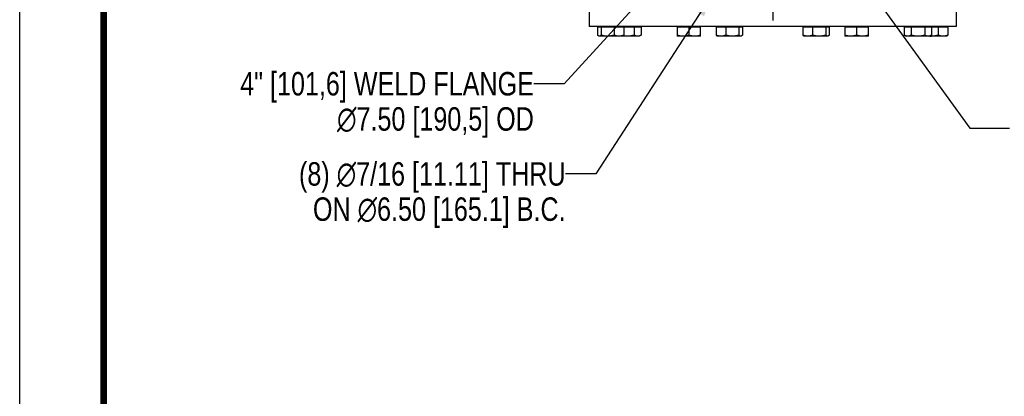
# Model space of a CAD drawing. Header units: inches. Extents: x 0 to 34, y 0 to 22.
# Tile 54 of 175: x 0 to 5.9, y 12.3 to 14.5. Entities that reach past the tile are written whole.
import ezdxf

# ---------------------------------------------------------------- set-up
doc = ezdxf.new("R2010")
doc.units = ezdxf.units.IN
doc.header["$LTSCALE"] = 1.87
doc.header["$MEASUREMENT"] = 0
doc.linetypes.add('CENTER', pattern=[0.6, 0.375, -0.075, 0.075, -0.075])
doc.layers.get('0').update_dxf_attribs({"linetype": 'CONTINUOUS'})
doc.layers.add('3_ALL_AXES', color=7, linetype='CONTINUOUS')
doc.layers.add('94_3D_NOTES', color=7, linetype='CONTINUOUS')
doc.styles.get("Standard").update_dxf_attribs({"font": 'txt', "width": 0.8})
doc.styles.add('TEXTSTYLE_1', font='gdt', dxfattribs={"width": 0.8})
doc.dimstyles.new('DIMSTYLE_4', dxfattribs={"dimtxt": 0.14, "dimasz": 0.156, "dimexe": 0.125, "dimexo": 0.0625, "dimgap": 0.09, "dimtad": 0, "dimtih": 1, "dimtoh": 1, "dimdec": 0, "dimlfac": 4, "dimzin": 4, "dimdsep": 46, "dimtxsty": 'Standard', "dimblk": '_FILLED', "dimblk1": '_FILLED', "dimblk2": '_FILLED', "dimcen": 0.09, "dimadec": 0, "dimazin": 0, "dimtp": 0.5, "dimtm": 0.5, "dimtfac": 1, "dimtdec": 0, "dimtofl": 0, "dimtmove": 0, "dimatfit": 3, "dimldrblk": '_FILLED', "dimfxl": 0, "dimtolj": 1, "dimtzin": 4, "dimarcsym": 0})
doc.dimstyles.new('DIMSTYLE_5', dxfattribs={"dimtxt": 0.14, "dimasz": 0.156, "dimexe": 0.125, "dimexo": 0.0625, "dimgap": 0.09, "dimtad": 0, "dimtih": 1, "dimtoh": 1, "dimdec": 1, "dimlfac": 4, "dimzin": 4, "dimdsep": 46, "dimtxsty": 'Standard', "dimblk": '_FILLED', "dimblk1": '_FILLED', "dimblk2": '_FILLED', "dimcen": 0.09, "dimadec": 0, "dimazin": 0, "dimtp": 0.5, "dimtm": 0.5, "dimtfac": 1, "dimtdec": 1, "dimtofl": 0, "dimtmove": 0, "dimatfit": 3, "dimldrblk": '_FILLED', "dimfxl": 0, "dimtolj": 1, "dimtzin": 4, "dimarcsym": 0})
doc.dimstyles.new('DIMSTYLE_6', dxfattribs={"dimtxt": 0.14, "dimasz": 0.156, "dimexe": 0.125, "dimexo": 0.0625, "dimgap": 0.09, "dimtad": 0, "dimtih": 1, "dimtoh": 1, "dimdec": 4, "dimlfac": 4, "dimzin": 4, "dimdsep": 46, "dimtxsty": 'Standard', "dimblk": '_FILLED', "dimblk1": '_FILLED', "dimblk2": '_FILLED', "dimcen": 0.09, "dimadec": 0, "dimazin": 0, "dimlim": 1, "dimtp": 0.0001, "dimtm": 0.0001, "dimtfac": 1, "dimtdec": 4, "dimtmove": 0, "dimatfit": 2, "dimldrblk": '_FILLED', "dimfxl": 0, "dimtolj": 1, "dimtzin": 4, "dimarcsym": 0})
doc.dimstyles.get("Standard").update_dxf_attribs({"dimtxt": 0.14, "dimasz": 0.156, "dimexe": 0.125, "dimexo": 0.0625, "dimgap": 0.09, "dimtad": 0, "dimtih": 1, "dimtoh": 1, "dimdec": 3, "dimzin": 4, "dimdsep": 46, "dimtxsty": 'Standard', "dimblk": '_FILLED', "dimblk1": '_FILLED', "dimblk2": '_FILLED', "dimcen": 0.09, "dimadec": 0, "dimazin": 0, "dimtol": 1, "dimtp": 0.001, "dimtm": 0.001, "dimtfac": 1, "dimtdec": 3, "dimtofl": 0, "dimtmove": 0, "dimatfit": 3, "dimldrblk": '_FILLED', "dimfxl": 0, "dimtolj": 1, "dimtzin": 4, "dimarcsym": 0})

# ---------------------------------------------------------------- blocks, each defined once
blk = doc.blocks.new('*D27')
at = {"color": 2, "linetype": 'Continuous'}
for p, q in [((5.298, 15.8266), (9.6883, 17.6451)), ((5.298, 15.1569), (9.6883, 13.3384))]:
    blk.add_line(p, q, dxfattribs=at)
for start, end in [(1.45806, 22.5), (337.5, 358.54194)]:
    blk.add_arc((4.4896, 15.4917), 5.502, start, end, dxfattribs=at)
for points in [[(9.6595, 17.4639), (9.5728, 17.5973), (9.6014, 17.4408)], [(9.6014, 13.5427), (9.5728, 13.3862), (9.6595, 13.5196)]]:
    blk.add_solid(points, dxfattribs=at)
at = {"color": 2, "linetype": 'Continuous', "insert": (9.9916, 15.5617), "char_height": 0.14, "width": 0.317333, "attachment_point": 2, "line_spacing_factor": 0.9}
blk.add_mtext('45\\Fgdt;{\\Fgdt;~}', dxfattribs=at)
blk = doc.blocks.new('_FILLED')
at = {"color": 0, "linetype": 'ByBlock'}
blk.add_solid([(0, 0), (-1, 0.2), (-1, -0.2)], dxfattribs=at)
blk = doc.blocks.new('*D28')
at = {"color": 2, "linetype": 'Continuous'}
for p, q in [((5.5896, 15.4917), (8.9723, 15.4917)), ((5.298, 15.1569), (8.6311, 13.7763))]:
    blk.add_line(p, q, dxfattribs=at)
for start, end in [(350.62106, 360), (337.5, 346.8667)]:
    blk.add_arc((4.4896, 15.4917), 4.3577, start, end, dxfattribs=at)
for points in [[(8.8757, 15.3352), (8.8473, 15.4917), (8.8132, 15.3363)], [(8.5436, 13.9807), (8.5156, 13.8241), (8.6018, 13.9578)]]:
    blk.add_solid(points, dxfattribs=at)
at = {"color": 2, "linetype": 'Continuous', "insert": (8.7636, 14.7116), "char_height": 0.14, "width": 0.541333, "attachment_point": 2, "line_spacing_factor": 0.9}
blk.add_mtext('22.5\\Fgdt;{\\Fgdt;~}', dxfattribs=at)
blk = doc.blocks.new('*D41')
at = {"color": 2, "linetype": 'Continuous'}
for p, q in [((4.8238, 15.0296), (5.6646, 13.867)), ((5.6646, 13.867), (5.9013, 13.867))]:
    blk.add_line(p, q, dxfattribs=at)
at = {"color": 2, "linetype": 'Continuous', "xscale": 0.156, "yscale": 0.156, "zscale": 0.156, "rotation": 125.8738463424}
blk.add_blockref('_FILLED', (4.8238, 15.0296), dxfattribs=at)
at = {"color": 2, "linetype": 'Continuous', "width": 0.8}
for s, p in [('4.5624', (6.158, 13.797)), ('-4.5626', (6.83, 13.797)), ('[', (6.158, 13.587)), (']', (8.398, 13.587)), ('115,88496', (6.27, 13.587)), ('-115,89004', (7.278, 13.587))]:
    blk.add_text(s, height=0.14, dxfattribs=at).set_placement(p)
at = {"color": 2, "linetype": 'Continuous', "style": 'TEXTSTYLE_1'}
blk.add_text('n', height=0.14, dxfattribs=at).set_placement((5.9713, 13.797))

msp = doc.modelspace()

# ---------------------------------------------------------------- linework, layer by layer
at = {"color": 7, "linetype": 'Continuous'}
msp.add_line((0, 0), (0, 22), dxfattribs=at)
at = {"color": 7, "linetype": 'Continuous', "const_width": 0.039993}
msp.add_lwpolyline([(0.5, 21.5), (0.5, 0.504103)], dxfattribs=at)
at = {"layer": '3_ALL_AXES', "color": 7, "linetype": 'CENTER'}
msp.add_line((4.489588, 15.491734), (4.489588, 14.454234), dxfattribs=at)
at = {"layer": '3_ALL_AXES', "color": 7, "linetype": 'Continuous'}
for p, q in [((3.395838, 14.709359), (3.395838, 14.474359)), ((5.583338, 14.709359), (5.583338, 14.474359)), ((5.583335, 14.474359), (3.395842, 14.474359)), ((3.704753, 14.470359), (3.445239, 14.470359)), ((3.445239, 14.470359), (3.445239, 14.422139)), ((3.45335, 14.474359), (3.45335, 14.470359)), ((3.466253, 14.470359), (3.466253, 14.422139)), ((3.544676, 14.470359), (3.544676, 14.422139)), ((3.593975, 14.474359), (3.593975, 14.470359)), ((3.602086, 14.470359), (3.602086, 14.422139)), ((3.664158, 14.470359), (3.664158, 14.422139)), ((3.693875, 14.474359), (3.693875, 14.470359)), ((3.704753, 14.470359), (3.704753, 14.422139)), ((3.919276, 14.474359), (3.919276, 14.415859)), ((4.059901, 14.470359), (3.919276, 14.470359)), ((3.989588, 14.470359), (3.989588, 14.422139)), ((4.059901, 14.415859), (4.059901, 14.474359)), ((4.309193, 14.470359), (4.152346, 14.470359)), ((4.152346, 14.470359), (4.152346, 14.422139)), ((4.160457, 14.474359), (4.160457, 14.470359)), ((4.209756, 14.470359), (4.209756, 14.422139)), ((4.288179, 14.470359), (4.288179, 14.422139)), ((4.301082, 14.474359), (4.301082, 14.470359)), ((4.309193, 14.470359), (4.309193, 14.422139)), ((4.826831, 14.470359), (4.669984, 14.470359)), ((4.669984, 14.470359), (4.669984, 14.422139)), ((4.678095, 14.474359), (4.678095, 14.470359)), ((4.727394, 14.470359), (4.727394, 14.422139)), ((4.805817, 14.470359), (4.805817, 14.422139)), ((4.81872, 14.474359), (4.81872, 14.470359)), ((4.826831, 14.470359), (4.826831, 14.422139)), ((4.919276, 14.474359), (4.919276, 14.415859)), ((5.059901, 14.470359), (4.919276, 14.470359)), ((4.989588, 14.470359), (4.989588, 14.422139)), ((5.059901, 14.415859), (5.059901, 14.474359)), ((5.533938, 14.470359), (5.274424, 14.470359)), ((5.274424, 14.470359), (5.274424, 14.422139)), ((5.285301, 14.474359), (5.285301, 14.470359)), ((5.315019, 14.470359), (5.315019, 14.422139)), ((5.396209, 14.470359), (5.396209, 14.422139)), ((5.425926, 14.474359), (5.425926, 14.470359)), ((5.436804, 14.470359), (5.436804, 14.422139)), ((5.476528, 14.470359), (5.476528, 14.422139)), ((5.525827, 14.474359), (5.525827, 14.470359)), ((5.533938, 14.470359), (5.533938, 14.422139)), ((3.4508, 14.417331), (3.45335, 14.415859)), ((3.693875, 14.415859), (3.453351, 14.415859)), ((3.596525, 14.417331), (3.593975, 14.415859)), ((3.704753, 14.422139), (3.693875, 14.415859)), ((4.059901, 14.415859), (3.919276, 14.415859)), ((4.157868, 14.417354), (4.160457, 14.415859)), ((4.301081, 14.415859), (4.160457, 14.415859)), ((4.303671, 14.417354), (4.301082, 14.415859)), ((4.675506, 14.417354), (4.678095, 14.415859)), ((4.818719, 14.415859), (4.678095, 14.415859)), ((4.821309, 14.417354), (4.81872, 14.415859)), ((5.059901, 14.415859), (4.919276, 14.415859)), ((5.274424, 14.422139), (5.285301, 14.415859)), ((5.525826, 14.415859), (5.285302, 14.415859)), ((5.436804, 14.422139), (5.425926, 14.415859)), ((5.528377, 14.417331), (5.525827, 14.415859))]:
    msp.add_line(p, q, dxfattribs=at)
msp.add_arc((5.43737, 14.531559), 0.1157, 264.7834534, 269.973398, dxfattribs=at)
for points, knots in [([(3.450864, 14.417295), (3.449852, 14.417879), (3.447857, 14.419386), (3.446116, 14.421161), (3.445239, 14.422139)], [0, 0, 0, 0, 0.47062243, 1, 1, 1, 1]), ([(3.455746, 14.415859), (3.455336, 14.415859), (3.454508, 14.415922), (3.452832, 14.416302), (3.451631, 14.416851), (3.450864, 14.417295)], [0, 0, 0, 0, 0.23893228, 0.48276274, 1, 1, 1, 1]), ([(3.466253, 14.422139), (3.465438, 14.421231), (3.463818, 14.41957), (3.461589, 14.417821), (3.459773, 14.416808), (3.458439, 14.416266), (3.457096, 14.415934), (3.456192, 14.415859), (3.455746, 14.415859)], [0, 0, 0, 0, 0.29071325, 0.55178265, 0.67151585, 0.78500165, 0.89378062, 1, 1, 1, 1]), ([(3.505464, 14.415859), (3.502147, 14.415859), (3.495508, 14.416152), (3.485623, 14.41743), (3.475855, 14.419443), (3.469438, 14.421187), (3.466253, 14.422139)], [0, 0, 0, 0, 0.24974466, 0.49960932, 0.74968347, 1, 1, 1, 1]), ([(3.544676, 14.422139), (3.541491, 14.421187), (3.535073, 14.419443), (3.525306, 14.41743), (3.515421, 14.416152), (3.508781, 14.415859), (3.505464, 14.415859)], [0, 0, 0, 0, 0.25031693, 0.50039124, 0.75025578, 1, 1, 1, 1]), ([(3.573381, 14.415859), (3.570951, 14.415859), (3.566069, 14.416154), (3.558819, 14.417439), (3.551664, 14.419456), (3.546994, 14.421193), (3.544676, 14.422139)], [0, 0, 0, 0, 0.24663432, 0.49488901, 0.74586929, 1, 1, 1, 1]), ([(3.602086, 14.422139), (3.599768, 14.421193), (3.595098, 14.419456), (3.587943, 14.417439), (3.580693, 14.416154), (3.575811, 14.415859), (3.573381, 14.415859)], [0, 0, 0, 0, 0.25413073, 0.50511104, 0.75336571, 1, 1, 1, 1]), ([(3.596462, 14.417295), (3.597473, 14.417879), (3.599468, 14.419386), (3.601209, 14.421161), (3.602086, 14.422139)], [0, 0, 0, 0, 0.47062243, 1, 1, 1, 1]), ([(3.623563, 14.415859), (3.619299, 14.415859), (3.610765, 14.416313), (3.602323, 14.41761), (3.598139, 14.418431)], [0, 0, 0, 0, 0.49999469, 1, 1, 1, 1]), ([(3.664158, 14.422139), (3.660859, 14.421187), (3.654212, 14.419442), (3.644101, 14.41743), (3.633868, 14.416152), (3.626997, 14.415859), (3.623563, 14.415859)], [0, 0, 0, 0, 0.25000426, 0.50000642, 0.75000338, 1, 1, 1, 1]), ([(3.684455, 14.415859), (3.682734, 14.415859), (3.679251, 14.416159), (3.674106, 14.417456), (3.669045, 14.419482), (3.66578, 14.421202), (3.664158, 14.422139)], [0, 0, 0, 0, 0.24041015, 0.48551121, 0.73836466, 1, 1, 1, 1]), ([(3.704753, 14.422139), (3.70313, 14.421202), (3.699866, 14.419482), (3.694805, 14.417456), (3.68966, 14.416159), (3.686177, 14.415859), (3.684455, 14.415859)], [0, 0, 0, 0, 0.26163535, 0.51448884, 0.75958988, 1, 1, 1, 1]), ([(3.954432, 14.415859), (3.951457, 14.415859), (3.945497, 14.416153), (3.93663, 14.417433), (3.927871, 14.419447), (3.922127, 14.421189), (3.919276, 14.422139)], [0, 0, 0, 0, 0.24885571, 0.49825846, 0.74858974, 1, 1, 1, 1]), ([(3.989588, 14.422139), (3.986737, 14.421189), (3.980994, 14.419447), (3.972235, 14.417433), (3.963367, 14.416153), (3.957407, 14.415859), (3.954432, 14.415859)], [0, 0, 0, 0, 0.25141028, 0.50174159, 0.75114432, 1, 1, 1, 1]), ([(4.024745, 14.415859), (4.02177, 14.415859), (4.01581, 14.416153), (4.006942, 14.417433), (3.998183, 14.419447), (3.99244, 14.421189), (3.989588, 14.422139)], [0, 0, 0, 0, 0.24885125, 0.49825086, 0.74858297, 1, 1, 1, 1]), ([(4.059901, 14.422139), (4.05705, 14.421189), (4.051306, 14.419447), (4.042547, 14.417433), (4.033679, 14.416153), (4.027719, 14.415859), (4.024745, 14.415859)], [0, 0, 0, 0, 0.25141743, 0.5017497, 0.75114918, 1, 1, 1, 1]), ([(4.152346, 14.422139), (4.153222, 14.421162), (4.154961, 14.419388), (4.156954, 14.417883), (4.157964, 14.417298)], [0, 0, 0, 0, 0.52934639, 1, 1, 1, 1]), ([(4.181051, 14.415859), (4.178621, 14.415859), (4.173739, 14.416154), (4.166489, 14.417439), (4.159334, 14.419456), (4.154664, 14.421193), (4.152346, 14.422139)], [0, 0, 0, 0, 0.24663432, 0.49488901, 0.74586929, 1, 1, 1, 1]), ([(4.209756, 14.422139), (4.207437, 14.421193), (4.202768, 14.419456), (4.195613, 14.417439), (4.188363, 14.416154), (4.183481, 14.415859), (4.181051, 14.415859)], [0, 0, 0, 0, 0.25413073, 0.50511104, 0.75336571, 1, 1, 1, 1]), ([(4.248968, 14.415859), (4.24565, 14.415859), (4.239011, 14.416152), (4.229126, 14.41743), (4.219358, 14.419443), (4.212941, 14.421187), (4.209756, 14.422139)], [0, 0, 0, 0, 0.24974914, 0.49961695, 0.74969024, 1, 1, 1, 1]), ([(4.288179, 14.422139), (4.284994, 14.421187), (4.278577, 14.419443), (4.268809, 14.41743), (4.258924, 14.416152), (4.252285, 14.415859), (4.248968, 14.415859)], [0, 0, 0, 0, 0.25030978, 0.5003831, 0.75025089, 1, 1, 1, 1]), ([(4.298686, 14.415859), (4.29824, 14.415859), (4.297336, 14.415934), (4.295993, 14.416266), (4.294659, 14.416808), (4.292844, 14.417821), (4.290614, 14.41957), (4.288994, 14.421231), (4.288179, 14.422139)], [0, 0, 0, 0, 0.10622151, 0.21499627, 0.32847474, 0.44821276, 0.70928061, 1, 1, 1, 1]), ([(4.303574, 14.417298), (4.302806, 14.416853), (4.301604, 14.416303), (4.299926, 14.415922), (4.299096, 14.415859), (4.298686, 14.415859)], [0, 0, 0, 0, 0.51726892, 0.76108131, 1, 1, 1, 1]), ([(4.309193, 14.422139), (4.308317, 14.421162), (4.306577, 14.419388), (4.304584, 14.417883), (4.303574, 14.417298)], [0, 0, 0, 0, 0.52934639, 1, 1, 1, 1]), ([(4.669984, 14.422139), (4.67086, 14.421162), (4.672599, 14.419388), (4.674592, 14.417883), (4.675602, 14.417298)], [0, 0, 0, 0, 0.52934639, 1, 1, 1, 1]), ([(4.698689, 14.415859), (4.696259, 14.415859), (4.691377, 14.416154), (4.684127, 14.417439), (4.676972, 14.419456), (4.672302, 14.421193), (4.669984, 14.422139)], [0, 0, 0, 0, 0.24663432, 0.49488901, 0.74586929, 1, 1, 1, 1]), ([(4.727394, 14.422139), (4.725076, 14.421193), (4.720406, 14.419456), (4.713251, 14.417439), (4.706001, 14.416154), (4.701119, 14.415859), (4.698689, 14.415859)], [0, 0, 0, 0, 0.25413073, 0.50511104, 0.75336571, 1, 1, 1, 1]), ([(4.766606, 14.415859), (4.763288, 14.415859), (4.756649, 14.416152), (4.746764, 14.41743), (4.736997, 14.419443), (4.730579, 14.421187), (4.727394, 14.422139)], [0, 0, 0, 0, 0.24974914, 0.49961695, 0.74969024, 1, 1, 1, 1]), ([(4.805817, 14.422139), (4.802632, 14.421187), (4.796215, 14.419443), (4.786447, 14.41743), (4.776562, 14.416152), (4.769923, 14.415859), (4.766606, 14.415859)], [0, 0, 0, 0, 0.25030978, 0.5003831, 0.75025089, 1, 1, 1, 1]), ([(4.816324, 14.415859), (4.815878, 14.415859), (4.814974, 14.415934), (4.813631, 14.416266), (4.812297, 14.416808), (4.810482, 14.417821), (4.808252, 14.41957), (4.806632, 14.421231), (4.805817, 14.422139)], [0, 0, 0, 0, 0.10622151, 0.21499627, 0.32847474, 0.44821276, 0.70928061, 1, 1, 1, 1]), ([(4.821212, 14.417298), (4.820444, 14.416853), (4.819242, 14.416303), (4.817564, 14.415922), (4.816734, 14.415859), (4.816324, 14.415859)], [0, 0, 0, 0, 0.51726892, 0.76108131, 1, 1, 1, 1]), ([(4.826831, 14.422139), (4.825955, 14.421162), (4.824216, 14.419388), (4.822222, 14.417883), (4.821212, 14.417298)], [0, 0, 0, 0, 0.52934639, 1, 1, 1, 1]), ([(4.954432, 14.415859), (4.951457, 14.415859), (4.945497, 14.416153), (4.93663, 14.417433), (4.927871, 14.419447), (4.922127, 14.421189), (4.919276, 14.422139)], [0, 0, 0, 0, 0.24885571, 0.49825846, 0.74858974, 1, 1, 1, 1]), ([(4.989588, 14.422139), (4.986737, 14.421189), (4.980994, 14.419447), (4.972235, 14.417433), (4.963367, 14.416153), (4.957407, 14.415859), (4.954432, 14.415859)], [0, 0, 0, 0, 0.25141028, 0.50174159, 0.75114432, 1, 1, 1, 1]), ([(5.024745, 14.415859), (5.02177, 14.415859), (5.01581, 14.416153), (5.006942, 14.417433), (4.998183, 14.419447), (4.99244, 14.421189), (4.989588, 14.422139)], [0, 0, 0, 0, 0.24885125, 0.49825086, 0.74858297, 1, 1, 1, 1]), ([(5.059901, 14.422139), (5.05705, 14.421189), (5.051306, 14.419447), (5.042547, 14.417433), (5.033679, 14.416153), (5.027719, 14.415859), (5.024745, 14.415859)], [0, 0, 0, 0, 0.25141743, 0.5017497, 0.75114918, 1, 1, 1, 1]), ([(5.294721, 14.415859), (5.293, 14.415859), (5.289517, 14.416159), (5.284372, 14.417456), (5.279311, 14.419482), (5.276046, 14.421202), (5.274424, 14.422139)], [0, 0, 0, 0, 0.240406, 0.48550396, 0.73835784, 1, 1, 1, 1]), ([(5.315019, 14.422139), (5.313396, 14.421202), (5.310132, 14.419482), (5.305071, 14.417456), (5.299926, 14.416159), (5.296443, 14.415859), (5.294721, 14.415859)], [0, 0, 0, 0, 0.26164257, 0.51449659, 0.75959441, 1, 1, 1, 1]), ([(5.355614, 14.415859), (5.35218, 14.415859), (5.345309, 14.416152), (5.335076, 14.41743), (5.324965, 14.419442), (5.318318, 14.421187), (5.315019, 14.422139)], [0, 0, 0, 0, 0.24999665, 0.49999363, 0.74999576, 1, 1, 1, 1]), ([(5.396209, 14.422139), (5.392909, 14.421187), (5.386263, 14.419442), (5.376151, 14.41743), (5.365919, 14.416152), (5.359048, 14.415859), (5.355614, 14.415859)], [0, 0, 0, 0, 0.25000426, 0.50000642, 0.75000338, 1, 1, 1, 1]), ([(5.416506, 14.415859), (5.414785, 14.415859), (5.411302, 14.416159), (5.406157, 14.417456), (5.401095, 14.419482), (5.397831, 14.421202), (5.396209, 14.422139)], [0, 0, 0, 0, 0.24041015, 0.48551121, 0.73836466, 1, 1, 1, 1]), ([(5.436804, 14.422139), (5.435181, 14.421202), (5.431917, 14.419482), (5.426856, 14.417456), (5.421711, 14.416159), (5.418228, 14.415859), (5.416506, 14.415859)], [0, 0, 0, 0, 0.26163535, 0.51448884, 0.75958988, 1, 1, 1, 1]), ([(5.476528, 14.422139), (5.473342, 14.421187), (5.466925, 14.419443), (5.457157, 14.41743), (5.447272, 14.416152), (5.440633, 14.415859), (5.437316, 14.415859)], [0, 0, 0, 0, 0.25031693, 0.50039124, 0.75025578, 1, 1, 1, 1]), ([(5.505233, 14.415859), (5.502802, 14.415859), (5.497921, 14.416154), (5.490671, 14.417439), (5.483516, 14.419456), (5.478846, 14.421193), (5.476528, 14.422139)], [0, 0, 0, 0, 0.24663432, 0.49488901, 0.74586929, 1, 1, 1, 1]), ([(5.533938, 14.422139), (5.531619, 14.421193), (5.526949, 14.419456), (5.519795, 14.417439), (5.512544, 14.416154), (5.507663, 14.415859), (5.505233, 14.415859)], [0, 0, 0, 0, 0.25413073, 0.50511104, 0.75336571, 1, 1, 1, 1]), ([(5.528313, 14.417295), (5.529324, 14.417879), (5.53132, 14.419386), (5.533061, 14.421161), (5.533938, 14.422139)], [0, 0, 0, 0, 0.47062243, 1, 1, 1, 1])]:
    msp.add_open_spline(points, degree=3, knots=knots, dxfattribs=at)

# ---------------------------------------------------------------- texts
at = {"layer": '94_3D_NOTES', "color": 2, "linetype": 'Continuous', "char_height": 0.14, "attachment_point": 3, "line_spacing_factor": 0.9}
for s, insert, width in [('4" [101,6] WELD FLANGE\\P \\Fgdt;{\\Fgdt;n}\\Ftxt;7.50 [190,5] OD', (3.065663, 14.202078), 2.464), ('(8) \\Fgdt;{\\Fgdt;n}\\Ftxt;7/16 [11.11] THRU\\PON \\Fgdt;{\\Fgdt;n}\\Ftxt;6.50 [165.1] B.C.', (3.254715, 13.66411), 2.53866667)]:
    msp.add_mtext(s, dxfattribs=dict(at, insert=insert, width=width))

# ---------------------------------------------------------------- dimensions: what is measured, and where the dimension line sits
at = {"color": 2, "linetype": 'Continuous'}
for base, line1, line2, dimstyle, picture, middle in [((9.99159, 15.491734), ((9.68826, 13.338374), (5.297983, 15.156886)), ((5.297983, 15.826582), (9.68826, 17.645094)), 'DIMSTYLE_4', '*D27', (9.99159, 15.491734)), ((8.7635502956, 14.6415900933), ((8.631057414, 13.7762813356), (5.2979829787, 15.1568859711)), ((5.5895883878, 15.4917339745), (8.9722821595, 15.4917339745)), 'DIMSTYLE_5', '*D28', (8.7635502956, 14.6415900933))]:
    dim = msp.add_angular_dim_2l(base=base, line1=line1, line2=line2, dimstyle=dimstyle, dxfattribs=at)
    dim.commit()
    dim.dimension.update_dxf_attribs({"geometry": picture, "text_midpoint": middle, "dimtype": 162})
dim = msp.add_diameter_dim_2p(p1=(4.823793, 15.029604), p2=(4.155384, 15.953863), text='%%c<>', dimstyle='DIMSTYLE_6', override={"dimpost": '<>'}, dxfattribs=at)
dim.commit()
dim.dimension.update_dxf_attribs({"geometry": '*D41', "text_midpoint": (7.240619, 13.762009), "dimtype": 163})

# ---------------------------------------------------------------- leaders
at = {"layer": '94_3D_NOTES', "color": 2, "linetype": 'Continuous', "annotation_type": 0, "has_hookline": 1, "hookline_direction": 1}
for points, text_width in [([(3.856223, 14.800536), (3.245663, 14.132078), (3.065663, 14.132078)], 2.205527), ([(4.138484, 14.682527), (3.434715, 13.59411), (3.254715, 13.59411)], 2.03596)]:
    msp.add_leader(points, dimstyle='Standard', override={"dimtad": 0}, dxfattribs=dict(at, text_width=text_width))

doc.saveas('drawing.dxf')
